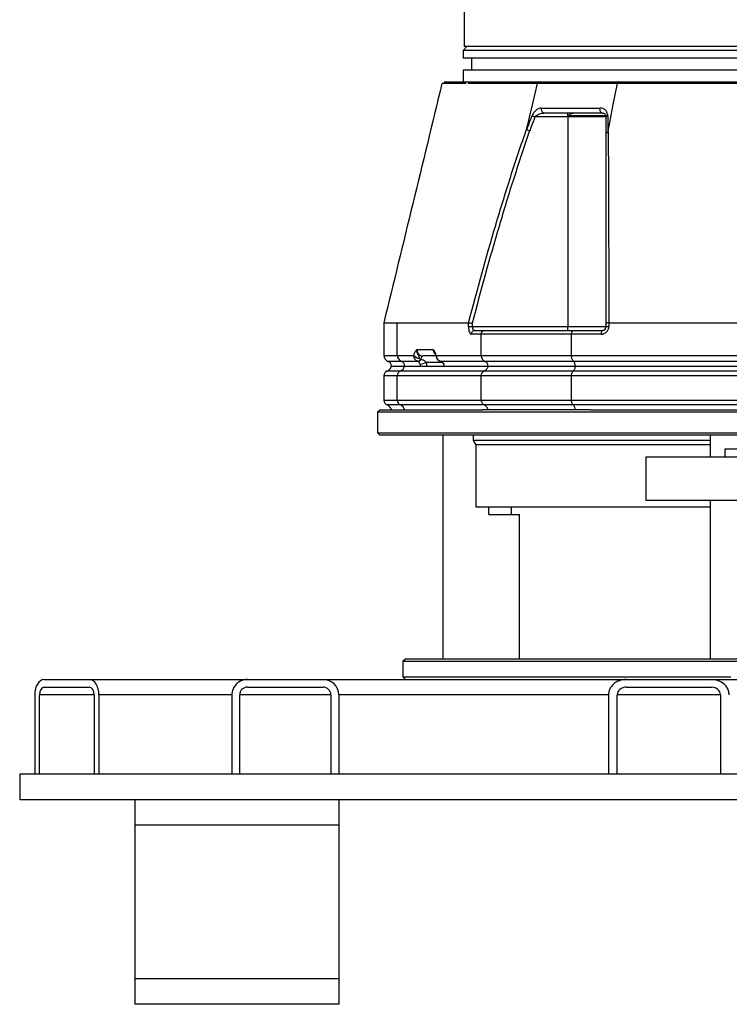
# Model space of a CAD drawing. Header units: millimetres. Extents: x 1168 to 1858, y 830 to 2111.
# Tile 1 of 5: x 1168 to 1446, y 830 to 1214. Entities that reach past the tile are written whole.
import ezdxf

# ---------------------------------------------------------------- set-up
doc = ezdxf.new("R2010")
doc.units = ezdxf.units.MM

msp = doc.modelspace()

# ---------------------------------------------------------------- linework, layer by layer
at = {"color": 7, "linetype": 'Continuous', "lineweight": 25}
for p, q in [((1342.46, 1220.99), (1342.46, 1204.01)), ((1343.46, 1204.01), (1341.96, 1202.51)), ((1341.96, 1202.51), (1341.96, 1199.51)), ((1513.46, 1202.51), (1341.96, 1202.51)), ((1500.66, 1204.01), (1342.46, 1204.01)), ((1513.46, 1199.51), (1341.96, 1199.51)), ((1345.26, 1199.51), (1345.26, 1194.71)), ((1341.96, 1194.71), (1341.96, 1190.01)), ((1513.46, 1194.71), (1341.96, 1194.71)), ((1334.56, 1190.01), (1334.56, 1189.51)), ((1692.36, 1190.01), (1334.56, 1190.01)), ((1383, 1176.51), (1370.1, 1176.51)), ((1383, 1176.51), (1383, 1178.01)), ((1383, 1176.51), (1383, 1094.51)), ((1398, 1176.51), (1383, 1176.51)), ((1383.37, 1177.01), (1397.91, 1177.01)), ((1310.96, 1096.01), (1310.96, 1083.25)), ((1316.24, 1083.25), (1316.24, 1096.01)), ((1316.24, 1096.01), (1344.11, 1096.01)), ((1344.12, 1094.51), (1344.12, 1096.01)), ((1344.12, 1094.51), (1345.54, 1094.51)), ((1345.54, 1095.83), (1345.54, 1094.51)), ((1345.54, 1094.51), (1383, 1094.51)), ((1383, 1094.51), (1398, 1094.51)), ((1383, 1093.01), (1383, 1094.51)), ((1398, 1094.51), (1398, 1095.83)), ((1398, 1094.51), (1399.02, 1094.51)), ((1399.02, 1096.01), (1399.02, 1094.51)), ((1399.03, 1096.01), (1481.41, 1096.01)), ((1349.06, 1091.51), (1345.13, 1091.51)), ((1346.55, 1093.01), (1350.4, 1093.01)), ((1384.41, 1091.51), (1349.06, 1091.51)), ((1349.06, 1083.25), (1349.06, 1091.51)), ((1350.4, 1093.01), (1385.14, 1093.01)), ((1384.41, 1083.25), (1384.41, 1091.51)), ((1396.02, 1091.51), (1384.41, 1091.51)), ((1385.14, 1093.01), (1396.5, 1093.01)), ((1316.24, 1083.25), (1322.74, 1083.25)), ((1323.9, 1085.51), (1330.31, 1085.51)), ((1331.35, 1083.01), (1326.26, 1083.01)), ((1331.46, 1083.25), (1349.06, 1083.25)), ((1349.06, 1083.25), (1384.41, 1083.25)), ((1384.41, 1083.25), (1481.41, 1083.25)), ((1313.91, 1079.01), (1319.03, 1079.01)), ((1324.23, 1080.9), (1317.82, 1080.9)), ((1319.03, 1079.01), (1351.69, 1079.01)), ((1333.13, 1080.9), (1333.1, 1080.9)), ((1350.55, 1080.9), (1333.13, 1080.9)), ((1385.22, 1080.9), (1350.55, 1080.9)), ((1351.69, 1079.01), (1385.84, 1079.01)), ((1481.94, 1080.9), (1385.22, 1080.9)), ((1385.84, 1079.01), (1482.35, 1079.01)), ((1310.96, 1075.27), (1310.96, 1065.75)), ((1349.06, 1075.27), (1316.24, 1075.27)), ((1316.24, 1065.75), (1316.24, 1075.27)), ((1317.5, 1077.15), (1350.25, 1077.15)), ((1384.41, 1075.27), (1349.06, 1075.27)), ((1349.06, 1065.75), (1349.06, 1075.27)), ((1350.25, 1077.15), (1385.06, 1077.15)), ((1481.41, 1075.27), (1384.41, 1075.27)), ((1384.41, 1065.75), (1384.41, 1075.27)), ((1385.06, 1077.15), (1481.83, 1077.15)), ((1316.24, 1065.75), (1349.06, 1065.75)), ((1350.25, 1063.87), (1317.5, 1063.87)), ((1349.06, 1065.75), (1384.41, 1065.75)), ((1385.06, 1063.87), (1350.25, 1063.87)), ((1384.41, 1065.75), (1481.41, 1065.75)), ((1481.83, 1063.87), (1385.06, 1063.87)), ((1309.46, 1062.01), (1308.46, 1061.01)), ((1308.46, 1061.01), (1308.46, 1053.01)), ((1718.46, 1061.01), (1308.46, 1061.01)), ((1309.46, 1062.01), (1349.64, 1062.01)), ((1351.69, 1062.01), (1349.64, 1062.01)), ((1385.84, 1062.01), (1351.69, 1062.01)), ((1391.89, 1062.01), (1385.84, 1062.01)), ((1391.89, 1062.01), (1635.03, 1062.01)), ((1308.46, 1053.01), (1309.46, 1052.01)), ((1308.46, 1053.01), (1718.46, 1053.01)), ((1717.46, 1052.01), (1309.46, 1052.01)), ((1334.01, 1052.01), (1334.01, 964.51)), ((1345.96, 1052.01), (1345.96, 1050.01)), ((1438.61, 1052.01), (1438.61, 1043.51)), ((1345.96, 1050.01), (1346.96, 1048.28)), ((1438.61, 1050.01), (1345.96, 1050.01)), ((1346.96, 1048.28), (1346.96, 1024.01)), ((1438.61, 1048.28), (1346.96, 1048.28)), ((1413.46, 1043.51), (1413.46, 1026.51)), ((1613.46, 1043.51), (1413.46, 1043.51)), ((1444.46, 1046.51), (1444.46, 1043.51)), ((1582.46, 1046.51), (1444.46, 1046.51)), ((1613.46, 1026.51), (1413.46, 1026.51)), ((1438.61, 1026.51), (1438.61, 964.51)), ((1346.96, 1024.01), (1438.61, 1024.01)), ((1352.06, 1021.01), (1352.06, 1024.01)), ((1352.06, 1021.01), (1364.01, 1021.01)), ((1360.79, 1024.01), (1360.79, 1021.01)), ((1364.01, 964.51), (1364.01, 1021.01)), ((1319.46, 964.51), (1318.46, 963.51)), ((1318.46, 963.51), (1318.46, 957.51)), ((1469.01, 963.51), (1318.46, 963.51)), ((1469.01, 964.51), (1319.46, 964.51)), ((1178.02, 956.51), (1195.78, 956.51)), ((1195.78, 956.51), (1257.61, 956.51)), ((1257.61, 956.51), (1287.19, 956.51)), ((1287.19, 956.51), (1405.77, 956.51)), ((1318.46, 957.51), (1319.46, 956.51)), ((1318.46, 957.51), (1446.77, 957.51)), ((1405.77, 956.51), (1439.23, 956.51)), ((1439.23, 956.51), (1469.01, 956.51)), ((1178.02, 953.51), (1195.78, 953.51)), ((1257.61, 953.51), (1287.19, 953.51)), ((1405.77, 953.51), (1439.23, 953.51)), ((1174.34, 950.51), (1174.34, 919.51)), ((1176.18, 919.51), (1176.18, 950.51)), ((1197.61, 950.51), (1197.61, 919.51)), ((1199.45, 950.51), (1199.45, 919.51)), ((1251.5, 950.51), (1251.5, 919.51)), ((1254.56, 919.51), (1254.56, 950.51)), ((1290.25, 950.51), (1290.25, 919.51)), ((1293.31, 950.51), (1293.31, 919.51)), ((1398.84, 950.51), (1398.84, 919.51)), ((1402.3, 919.51), (1402.3, 950.51)), ((1442.69, 950.51), (1442.69, 919.51)), ((1168.46, 919.51), (1168.46, 909.51)), ((1174.34, 919.51), (1168.46, 919.51)), ((1251.5, 919.51), (1174.34, 919.51)), ((1398.84, 919.51), (1251.5, 919.51)), ((1469.01, 919.51), (1398.84, 919.51)), ((1456.46, 909.51), (1168.46, 909.51)), ((1213.46, 909.51), (1213.46, 899.51)), ((1293.46, 899.51), (1293.46, 909.51)), ((1293.46, 899.51), (1213.46, 899.51)), ((1213.46, 899.51), (1213.46, 839.51)), ((1293.46, 839.51), (1293.46, 899.51)), ((1213.46, 839.51), (1213.46, 829.51)), ((1293.46, 839.51), (1213.46, 839.51)), ((1293.46, 829.51), (1293.46, 839.51)), ((1293.46, 829.51), (1213.46, 829.51))]:
    msp.add_line(p, q, dxfattribs=at)
at = {"color": 1, "linetype": 'Continuous', "lineweight": 25}
for p, q in [((1310.96, 1083.25), (1316.24, 1083.25)), ((1317.82, 1080.9), (1312.63, 1080.9)), ((1333.79, 1080.51), (1327.56, 1080.51)), ((1333.23, 1080.86), (1333.2, 1080.86)), ((1316.24, 1075.27), (1310.96, 1075.27)), ((1312.29, 1077.15), (1317.5, 1077.15)), ((1310.96, 1065.75), (1316.24, 1065.75)), ((1317.5, 1063.87), (1312.29, 1063.87)), ((1197.61, 950.51), (1176.18, 950.51)), ((1251.5, 950.51), (1199.45, 950.51)), ((1290.25, 950.51), (1254.56, 950.51)), ((1398.84, 950.51), (1293.31, 950.51)), ((1442.69, 950.51), (1402.3, 950.51))]:
    msp.add_line(p, q, dxfattribs=at)
at = {"color": 7, "linetype": 'Continuous', "lineweight": 25, "flags": 128}
for points in [[(1366.92, 1171.91), (1369.24, 1181.77), (1371.07, 1189.51)], [(1398.76, 1170.84), (1400.76, 1181.29), (1402.34, 1189.51)], [(1396.5, 1178.01), (1396.28, 1178.05), (1396.07, 1178.17), (1395.88, 1178.36), (1395.73, 1178.62), (1395.62, 1178.92), (1395.55, 1179.25), (1395.54, 1179.6), (1395.58, 1179.95)], [(1368.98, 1176.95), (1369.08, 1176.9), (1369.2, 1176.86), (1369.33, 1176.81), (1369.47, 1176.75), (1369.62, 1176.7), (1369.78, 1176.64), (1369.94, 1176.57), (1370.1, 1176.51)], [(1398, 1176.51), (1398.01, 1176.57), (1398.04, 1176.64), (1398.09, 1176.7), (1398.16, 1176.75), (1398.25, 1176.81), (1398.35, 1176.86), (1398.47, 1176.9), (1398.61, 1176.95)], [(1396.5, 1093.01), (1396.41, 1092.98), (1396.32, 1092.9), (1396.23, 1092.76), (1396.16, 1092.57), (1396.1, 1092.34), (1396.06, 1092.09), (1396.03, 1091.8), (1396.02, 1091.51)], [(1325.55, 1081.74), (1325.61, 1082.02), (1325.68, 1082.27), (1325.76, 1082.49), (1325.85, 1082.67), (1325.95, 1082.82), (1326.05, 1082.93), (1326.16, 1082.99), (1326.26, 1083.01)]]:
    msp.add_lwpolyline(points, dxfattribs=at)
at = {"color": 1, "linetype": 'Continuous', "lineweight": 25, "flags": 128}
msp.add_lwpolyline([(1334.45, 1079.76), (1334.36, 1079.78), (1334.34, 1079.8)], dxfattribs=at)
at = {"color": 7, "linetype": 'Continuous', "lineweight": 25}
for centre, radius, start, end in [((1374, 1179.45), 1.47, 160.3224, 259.0076), ((1396.02, 1094.51), 3, 270, 0), ((1396.5, 1094.51), 1.5, 270, 0), ((1346.59, 1091.55), 1.46, 91.5954, 181.5092), ((1313.46, 1083.25), 2.5, 180, 250.5288), ((1318.73, 1083.22), 2.49, 179.1598, 248.4686), ((1324.93, 1084.72), 2.63, 213.769, 269.7912), ((1311.46, 1079.51), 2.5, 289.4712, 348.463), ((1311.96, 1079.01), 2, 0, 70.5288), ((1316.61, 1079.45), 2.46, 291.2429, 349.7541), ((1317.08, 1079.04), 2, 359.1589, 68.469), ((1324, 1082.37), 1.49, 278.6175, 336.5268), ((1324.14, 1082.44), 1.57, 275.2627, 333.8713), ((1323.64, 1088.86), 9.22, 279.4439, 295.1646), ((1312.96, 1075.27), 2, 109.4712, 180), ((1318.23, 1075.3), 2, 111.5321, 180.8401), ((1312.96, 1065.75), 2, 180, 250.5288), ((1311.46, 1061.51), 2.5, 11.537, 70.5288), ((1318.23, 1065.73), 2, 179.1599, 248.4679), ((1316.61, 1061.57), 2.46, 10.2459, 68.7571)]:
    msp.add_arc(centre, radius, start, end, dxfattribs=at)
at = {"color": 1, "linetype": 'Continuous', "lineweight": 25}
msp.add_arc((1332.09, 1082.95), 0.696, 154.1381, 192.3383, dxfattribs=at)
at = {"color": 7, "linetype": 'Continuous', "lineweight": 25}
for centre, major_axis, ratio, start_param, end_param in [((1345.13, 1094.51), (0, 3), 0.338393, 1.570796, 3.141593), ((1346.55, 1094.51), (0, 1.5), 0.676786, 1.570796, 3.141593), ((1326.26, 1085.51), (0, 2.5), 0.943828, 1.570796, 3.141593), ((1323.4, 1079.01), (0, 2), 0.943828, 4.712389, 5.096786), ((1324.05, 1079.01), (0, 4), 0.945532, 4.712389, 5.096786), ((1332.7, 1079.01), (0, 2), 0.943828, 4.712389, 5.096786), ((1178.02, 950.51), (0, 6), 0.612371, 0, 1.570796), ((1195.78, 950.51), (0, 6), 0.612371, 4.712389, 6.283185), ((1257.61, 950.51), (6.12, 0), 0.980583, 1.570796, 3.141593), ((1287.19, 950.51), (6.12, 0), 0.980583, 0, 1.570796), ((1405.77, 950.51), (6.92, 0), 0.866568, 1.570796, 3.141593), ((1439.23, 950.51), (6.92, 0), 0.866568, 0, 1.570796), ((1178.02, 950.51), (0, 3), 0.612371, 0, 1.570796), ((1195.78, 950.51), (0, 3), 0.612371, 4.712389, 6.283185), ((1257.61, 950.51), (3.06, 0), 0.980583, 1.570796, 3.141593), ((1287.19, 950.51), (3.06, 0), 0.980583, 0, 1.570796), ((1405.77, 950.51), (3.46, 0), 0.866568, 1.570796, 3.141593), ((1439.23, 950.51), (3.46, 0), 0.866568, 0, 1.570796)]:
    msp.add_ellipse(centre, major_axis=major_axis, ratio=ratio, start_param=start_param, end_param=end_param, dxfattribs=at)
at = {"color": 1, "linetype": 'Continuous', "lineweight": 25}
msp.add_ellipse((1332.67, 1085.51), major_axis=(0, 2.5), ratio=0.943828, start_param=1.570796, end_param=2.350284, dxfattribs=at)
at = {"color": 7, "linetype": 'Continuous', "lineweight": 25}
for points, knots in [([(1333.7, 1189.51), (1329.89, 1173.83), (1322.31, 1142.67), (1314.73, 1111.51), (1310.96, 1096.02)], [0, 0, 0, 0, 0.503058, 1, 1, 1, 1]), ([(1343.22, 1189.51), (1342.21, 1189.51), (1339.85, 1189.51), (1336.92, 1189.51), (1334.67, 1189.51), (1333.65, 1189.51), (1333.81, 1189.51), (1333.85, 1189.51)], [0, 0, 0, 0, 0.1820802, 0.4250626, 0.6679328, 0.9173895, 1, 1, 1, 1]), ([(1371.07, 1189.51), (1366.81, 1189.51), (1358.91, 1189.51), (1350.09, 1189.51), (1345.58, 1189.51), (1343.91, 1189.51)], [0.19602642, 0.19602642, 0.19602642, 0.19602642, 0.21605048, 0.23607454, 0.24994667, 0.24994667, 0.24994667, 0.24994667]), ([(1456.21, 1189.51), (1451.4, 1189.51), (1439.57, 1189.51), (1421.35, 1189.51), (1408.51, 1189.51), (1402.34, 1189.51)], [0.2891047, 0.2891047, 0.2891047, 0.2891047, 0.30253423, 0.32255829, 0.34258235, 0.34258235, 0.34258235, 0.34258235]), ([(1372.61, 1179.95), (1372.29, 1179.95), (1371.96, 1179.87), (1371.45, 1179.67), (1371.28, 1179.59), (1370.95, 1179.4), (1370.79, 1179.29), (1370.46, 1179.03), (1370.3, 1178.89), (1369.99, 1178.57), (1369.84, 1178.4), (1369.55, 1178.03), (1369.42, 1177.83), (1369.18, 1177.4), (1369.07, 1177.18), (1368.98, 1176.95)], [0, 0, 0, 0, 0.25, 0.25, 0.375, 0.375, 0.5, 0.5, 0.625, 0.625, 0.75, 0.75, 0.875, 0.875, 1, 1, 1, 1]), ([(1372.61, 1179.95), (1376.09, 1179.95), (1379.76, 1179.95), (1387.42, 1179.95), (1391.42, 1179.95), (1395.58, 1179.95)], [0, 0, 0, 0, 0.5, 0.5, 1, 1, 1, 1]), ([(1398.61, 1176.95), (1398.61, 1177.01), (1398.6, 1177.4), (1398.41, 1178.16), (1397.78, 1179.11), (1396.79, 1179.81), (1395.96, 1179.9), (1395.58, 1179.95)], [0, 0, 0, 0, 0.032792, 0.210914, 0.446336, 0.744293, 1, 1, 1, 1]), ([(1366.88, 1171.52), (1367.09, 1172.05), (1367.79, 1173.86), (1368.48, 1175.67), (1368.98, 1176.95)], [0, 0, 0, 0, 0.2970977, 1, 1, 1, 1]), ([(1370.1, 1176.51), (1369.61, 1175.24), (1369.12, 1173.97), (1368.63, 1172.7), (1368.43, 1172.16), (1368.22, 1171.63), (1368.02, 1171.1)], [0.00000001, 0.00000001, 0.00000001, 0.00000001, 0.004087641, 0.004087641, 0.004087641, 0.005797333, 0.005797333, 0.005797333, 0.005797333]), ([(1370.1, 1176.51), (1370.21, 1176.66), (1370.34, 1176.78), (1370.61, 1177.01), (1370.76, 1177.11), (1371.2, 1177.39), (1371.51, 1177.53), (1372.14, 1177.77), (1372.46, 1177.86), (1373.09, 1177.98), (1373.4, 1178.01), (1373.72, 1178.01)], [0, 0, 0, 0, 0.125, 0.125, 0.25, 0.25, 0.5, 0.5, 0.75, 0.75, 1, 1, 1, 1]), ([(1396.5, 1178.01), (1392.37, 1178.01), (1388.41, 1178.01), (1380.8, 1178.01), (1377.17, 1178.01), (1373.72, 1178.01)], [0, 0, 0, 0, 0.5, 0.5, 1, 1, 1, 1]), ([(1383.37, 1177.01), (1383.48, 1177.19), (1383.6, 1177.34), (1383.87, 1177.6), (1384.02, 1177.7), (1384.31, 1177.86), (1384.46, 1177.92), (1384.75, 1177.99), (1384.9, 1178.01), (1385.05, 1178.01)], [0, 0, 0, 0, 0.25, 0.25, 0.5, 0.5, 0.75, 0.75, 1, 1, 1, 1]), ([(1396.5, 1178.01), (1396.69, 1178.01), (1396.86, 1177.98), (1397.19, 1177.86), (1397.34, 1177.77), (1397.61, 1177.53), (1397.73, 1177.39), (1397.88, 1177.11), (1397.92, 1177.01), (1397.98, 1176.78), (1398, 1176.66), (1398, 1176.51)], [0, 0, 0, 0, 0.25, 0.25, 0.5, 0.5, 0.75, 0.75, 0.875, 0.875, 1, 1, 1, 1]), ([(1398, 1170.02), (1398, 1170.74), (1398, 1171.46), (1398, 1172.17), (1398, 1173.62), (1398, 1175.07), (1398, 1176.51)], [0, 0, 0, 0, 0.002305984, 0.002305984, 0.002305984, 0.006953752, 0.006953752, 0.006953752, 0.006953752]), ([(1398.61, 1176.95), (1398.61, 1175.5), (1398.61, 1174.05), (1398.61, 1172.61), (1398.61, 1171.88), (1398.61, 1171.16), (1398.62, 1170.44)], [0.000000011, 0.000000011, 0.000000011, 0.000000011, 0.004649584, 0.004649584, 0.004649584, 0.006975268, 0.006975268, 0.006975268, 0.006975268]), ([(1344.11, 1096.01), (1347.47, 1108.79), (1350.99, 1121.53), (1356.64, 1140.53), (1358.58, 1146.84), (1362.62, 1159.42), (1364.73, 1165.68), (1366.92, 1171.91)], [0, 0, 0, 0, 0.5, 0.5, 0.75, 0.75, 1, 1, 1, 1]), ([(1368.02, 1171.1), (1365.86, 1164.92), (1363.79, 1158.7), (1359.81, 1146.23), (1357.9, 1139.97), (1352.33, 1121.13), (1348.86, 1108.5), (1345.54, 1095.83)], [0, 0, 0, 0, 0.25, 0.25, 0.5, 0.5, 1, 1, 1, 1]), ([(1366.92, 1171.91), (1366.91, 1171.87), (1366.9, 1171.82), (1366.9, 1171.78), (1366.89, 1171.75), (1366.88, 1171.72), (1366.88, 1171.69), (1366.88, 1171.67), (1366.87, 1171.65), (1366.87, 1171.63), (1366.87, 1171.61), (1366.87, 1171.6), (1366.87, 1171.58), (1366.87, 1171.57), (1366.87, 1171.56), (1366.87, 1171.54), (1366.87, 1171.54), (1366.87, 1171.53), (1366.87, 1171.53), (1366.87, 1171.53), (1366.88, 1171.52), (1366.88, 1171.52), (1366.88, 1171.52), (1366.88, 1171.52), (1366.88, 1171.52)], [0, 0, 0, 0, 0.0001395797, 0.0001395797, 0.0001395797, 0.0002342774, 0.0002342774, 0.0002342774, 0.0002989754, 0.0002989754, 0.0002989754, 0.0003436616, 0.0003436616, 0.0003436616, 0.0003906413, 0.0003906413, 0.0003906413, 0.0004093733, 0.0004093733, 0.0004093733, 0.0004250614, 0.0004250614, 0.0004250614, 0.0004343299, 0.0004343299, 0.0004343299, 0.0004343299]), ([(1366.88, 1171.52), (1366.95, 1171.49), (1367.02, 1171.47), (1367.19, 1171.4), (1367.28, 1171.37), (1367.58, 1171.26), (1367.8, 1171.18), (1368.02, 1171.1)], [0, 0, 0, 0, 0.25, 0.25, 0.5, 0.5, 1, 1, 1, 1]), ([(1398.62, 1170.44), (1398.52, 1170.41), (1398.43, 1170.39), (1398.28, 1170.32), (1398.22, 1170.29), (1398.06, 1170.18), (1398, 1170.1), (1398, 1170.02)], [0, 0, 0, 0, 0.25, 0.25, 0.5, 0.5, 1, 1, 1, 1]), ([(1398.62, 1170.44), (1398.63, 1170.44), (1398.64, 1170.46), (1398.66, 1170.49), (1398.67, 1170.5), (1398.69, 1170.56), (1398.7, 1170.59), (1398.73, 1170.7), (1398.75, 1170.77), (1398.76, 1170.84)], [0, 0, 0, 0, 0.125, 0.125, 0.25, 0.25, 0.5, 0.5, 1, 1, 1, 1]), ([(1398.76, 1170.84), (1398.77, 1167.77), (1398.79, 1164.69), (1398.82, 1158.51), (1398.83, 1155.42), (1398.87, 1146.12), (1398.89, 1139.9), (1398.96, 1121.17), (1399, 1108.61), (1399.03, 1096.01)], [0, 0, 0, 0, 0.125, 0.125, 0.25, 0.25, 0.5, 0.5, 1, 1, 1, 1]), ([(1398, 1095.83), (1398, 1108.32), (1398, 1120.76), (1398, 1139.33), (1398, 1145.5), (1398, 1157.8), (1398, 1163.93), (1398, 1170.02)], [0, 0, 0, 0, 0.5, 0.5, 0.75, 0.75, 1, 1, 1, 1]), ([(1311, 1096.01), (1310.99, 1096.01), (1310.88, 1096.01), (1311.29, 1096.01), (1312.25, 1096.01), (1313.86, 1096.01), (1315.44, 1096.01), (1316.24, 1096.01)], [0, 0, 0, 0, 0.033937, 0.272436, 0.510935, 0.755468, 1, 1, 1, 1]), ([(1344.12, 1096.01), (1344.17, 1096), (1344.24, 1096), (1344.43, 1095.97), (1344.54, 1095.96), (1344.79, 1095.92), (1344.93, 1095.91), (1345.23, 1095.87), (1345.38, 1095.85), (1345.54, 1095.83)], [0, 0, 0, 0, 0.25, 0.25, 0.5, 0.5, 0.75, 0.75, 1, 1, 1, 1]), ([(1399.02, 1096.01), (1398.87, 1096), (1398.73, 1096), (1398.48, 1095.97), (1398.37, 1095.96), (1398.19, 1095.92), (1398.12, 1095.91), (1398.02, 1095.87), (1398, 1095.85), (1398, 1095.83)], [0, 0, 0, 0, 0.25, 0.25, 0.5, 0.5, 0.75, 0.75, 1, 1, 1, 1]), ([(1349.06, 1091.51), (1349.06, 1091.61), (1349.07, 1091.71), (1349.1, 1091.9), (1349.13, 1092), (1349.2, 1092.18), (1349.24, 1092.27), (1349.34, 1092.43), (1349.39, 1092.51), (1349.58, 1092.71), (1349.73, 1092.82), (1350.05, 1092.97), (1350.22, 1093.01), (1350.4, 1093.01)], [0, 0, 0, 0, 0.125, 0.125, 0.25, 0.25, 0.375, 0.375, 0.5, 0.5, 0.75, 0.75, 1, 1, 1, 1]), ([(1384.41, 1091.51), (1384.41, 1091.61), (1384.42, 1091.71), (1384.44, 1091.9), (1384.45, 1092), (1384.49, 1092.18), (1384.51, 1092.27), (1384.56, 1092.43), (1384.59, 1092.51), (1384.7, 1092.71), (1384.78, 1092.82), (1384.95, 1092.97), (1385.05, 1093.01), (1385.14, 1093.01)], [0, 0, 0, 0, 0.125, 0.125, 0.25, 0.25, 0.375, 0.375, 0.5, 0.5, 0.75, 0.75, 1, 1, 1, 1]), ([(1324.23, 1080.9), (1324, 1080.98), (1323.79, 1081.11), (1323.41, 1081.42), (1323.24, 1081.61), (1322.98, 1082.02), (1322.88, 1082.26), (1322.75, 1082.74), (1322.73, 1083), (1322.74, 1083.25)], [0, 0, 0, 0, 0.25, 0.25, 0.5, 0.5, 0.75, 0.75, 1, 1, 1, 1]), ([(1322.74, 1083.25), (1322.81, 1083.55), (1322.89, 1083.81), (1323.06, 1084.29), (1323.16, 1084.5), (1323.36, 1084.86), (1323.46, 1085.01), (1323.63, 1085.21), (1323.68, 1085.28), (1323.79, 1085.4), (1323.85, 1085.45), (1323.9, 1085.51)], [0, 0, 0, 0, 0.25, 0.25, 0.5, 0.5, 0.75, 0.75, 0.875, 0.875, 1, 1, 1, 1]), ([(1324.92, 1082.08), (1324.91, 1082.23), (1324.88, 1082.37), (1324.82, 1082.63), (1324.78, 1082.75), (1324.67, 1082.98), (1324.6, 1083.1), (1324.46, 1083.34), (1324.39, 1083.46), (1324.25, 1083.72), (1324.18, 1083.86), (1324.06, 1084.16), (1324.01, 1084.31), (1323.93, 1084.64), (1323.91, 1084.81), (1323.88, 1085.16), (1323.88, 1085.34), (1323.9, 1085.51)], [0, 0, 0, 0, 0.125, 0.125, 0.25, 0.25, 0.375, 0.375, 0.5, 0.5, 0.625, 0.625, 0.75, 0.75, 0.875, 0.875, 1, 1, 1, 1]), ([(1324.92, 1082.08), (1324.92, 1082.04), (1324.95, 1082), (1325.01, 1081.93), (1325.05, 1081.9), (1325.18, 1081.83), (1325.27, 1081.8), (1325.37, 1081.78)], [0, 0, 0, 0, 0.25, 0.25, 0.5, 0.5, 1, 1, 1, 1]), ([(1331.46, 1083.25), (1331.4, 1083.55), (1331.32, 1083.81), (1331.15, 1084.28), (1331.05, 1084.5), (1330.85, 1084.86), (1330.75, 1085.01), (1330.59, 1085.22), (1330.53, 1085.28), (1330.42, 1085.4), (1330.37, 1085.46), (1330.31, 1085.51)], [0, 0, 0, 0, 0.25, 0.25, 0.5, 0.5, 0.75, 0.75, 0.875, 0.875, 1, 1, 1, 1]), ([(1330.99, 1083.88), (1331.02, 1083.83), (1331.09, 1083.74), (1331.24, 1083.43), (1331.35, 1083.01), (1331.41, 1082.8)], [0, 0, 0, 0, 0.294789, 0.653745, 1, 1, 1, 1]), ([(1331.41, 1082.8), (1331.41, 1082.8), (1331.43, 1082.5), (1331.73, 1081.96), (1332.29, 1081.31), (1332.8, 1080.98), (1333.1, 1080.9), (1333.12, 1080.9)], [0, 0, 0, 0, 0.001136, 0.343595, 0.660442, 0.972894, 1, 1, 1, 1]), ([(1331.46, 1083.25), (1331.48, 1083), (1331.52, 1082.74), (1331.69, 1082.25), (1331.81, 1082.02), (1332.1, 1081.6), (1332.28, 1081.42), (1332.68, 1081.11), (1332.9, 1080.98), (1333.13, 1080.9)], [0, 0, 0, 0, 0.25, 0.25, 0.5, 0.5, 0.75, 0.75, 1, 1, 1, 1]), ([(1349.06, 1083.25), (1349.06, 1082.99), (1349.09, 1082.74), (1349.23, 1082.25), (1349.34, 1082.02), (1349.74, 1081.39), (1350.11, 1081.07), (1350.55, 1080.9)], [0, 0, 0, 0, 0.25, 0.25, 0.5, 0.5, 1, 1, 1, 1]), ([(1385.22, 1080.9), (1385.1, 1080.98), (1384.99, 1081.1), (1384.8, 1081.41), (1384.71, 1081.6), (1384.6, 1081.91), (1384.57, 1082.02), (1384.51, 1082.25), (1384.49, 1082.37), (1384.43, 1082.73), (1384.41, 1082.99), (1384.41, 1083.25)], [0, 0, 0, 0, 0.25, 0.25, 0.5, 0.5, 0.625, 0.625, 0.75, 0.75, 1, 1, 1, 1]), ([(1325.15, 1079.76), (1325.1, 1079.9), (1325.04, 1080.02), (1324.92, 1080.25), (1324.85, 1080.36), (1324.64, 1080.63), (1324.49, 1080.77), (1324.29, 1080.87)], [0, 0, 0, 0, 0.25, 0.25, 0.5, 0.5, 1, 1, 1, 1]), ([(1325.55, 1081.74), (1325.94, 1081.65), (1326.31, 1081.51), (1326.82, 1081.22), (1326.99, 1081.11), (1327.29, 1080.84), (1327.44, 1080.69), (1327.56, 1080.51)], [0, 0, 0, 0, 0.5, 0.5, 0.75, 0.75, 1, 1, 1, 1]), ([(1333.05, 1080.91), (1333.09, 1080.9), (1333.14, 1080.88), (1333.19, 1080.86), (1333.2, 1080.86)], [0, 0, 0, 0, 0.797598, 1, 1, 1, 1]), ([(1333.2, 1080.85), (1333.23, 1080.84), (1333.44, 1080.77), (1333.82, 1080.52), (1334.19, 1080.14), (1334.29, 1079.87), (1334.33, 1079.79)], [0, 0, 0, 0, 0.045227, 0.44143, 0.829881, 1, 1, 1, 1]), ([(1333.23, 1080.86), (1333.36, 1080.81), (1333.49, 1080.75), (1333.73, 1080.61), (1333.85, 1080.53), (1334.06, 1080.35), (1334.16, 1080.25), (1334.33, 1080.02), (1334.4, 1079.89), (1334.45, 1079.76)], [0, 0, 0, 0, 0.25, 0.25, 0.5, 0.5, 0.75, 0.75, 1, 1, 1, 1]), ([(1334.34, 1079.8), (1334.36, 1079.73), (1334.45, 1079.49), (1334.47, 1079.22), (1334.48, 1079.01)], [0, 0, 0, 0, 0.250674, 1, 1, 1, 1]), ([(1351.69, 1079.01), (1351.65, 1078.8), (1351.59, 1078.59), (1351.42, 1078.21), (1351.31, 1078.03), (1351.06, 1077.7), (1350.92, 1077.56), (1350.6, 1077.32), (1350.43, 1077.23), (1350.25, 1077.15)], [0, 0, 0, 0, 0.25, 0.25, 0.5, 0.5, 0.75, 0.75, 1, 1, 1, 1]), ([(1351.74, 1079.01), (1351.74, 1079.22), (1351.71, 1079.42), (1351.59, 1079.82), (1351.51, 1080), (1351.3, 1080.34), (1351.17, 1080.49), (1350.88, 1080.73), (1350.72, 1080.83), (1350.55, 1080.9)], [0, 0, 0, 0, 0.25, 0.25, 0.5, 0.5, 0.75, 0.75, 1, 1, 1, 1]), ([(1385.84, 1079.01), (1385.82, 1078.8), (1385.78, 1078.59), (1385.69, 1078.21), (1385.63, 1078.03), (1385.5, 1077.7), (1385.42, 1077.56), (1385.25, 1077.32), (1385.16, 1077.23), (1385.06, 1077.15)], [0, 0, 0, 0, 0.25, 0.25, 0.5, 0.5, 0.75, 0.75, 1, 1, 1, 1]), ([(1385.86, 1079.01), (1385.86, 1079.22), (1385.85, 1079.42), (1385.79, 1079.82), (1385.74, 1080), (1385.63, 1080.34), (1385.56, 1080.49), (1385.4, 1080.73), (1385.31, 1080.83), (1385.22, 1080.9)], [0, 0, 0, 0, 0.25, 0.25, 0.5, 0.5, 0.75, 0.75, 1, 1, 1, 1]), ([(1349.06, 1075.27), (1349.06, 1075.48), (1349.09, 1075.68), (1349.2, 1076.07), (1349.28, 1076.26), (1349.6, 1076.76), (1349.9, 1077.02), (1350.25, 1077.15)], [0, 0, 0, 0, 0.25, 0.25, 0.5, 0.5, 1, 1, 1, 1]), ([(1384.41, 1075.27), (1384.41, 1075.48), (1384.43, 1075.68), (1384.49, 1076.07), (1384.54, 1076.26), (1384.71, 1076.76), (1384.87, 1077.02), (1385.06, 1077.15)], [0, 0, 0, 0, 0.25, 0.25, 0.5, 0.5, 1, 1, 1, 1]), ([(1349.06, 1065.75), (1349.06, 1065.55), (1349.09, 1065.34), (1349.2, 1064.95), (1349.28, 1064.76), (1349.6, 1064.26), (1349.9, 1064.01), (1350.25, 1063.87)], [0, 0, 0, 0, 0.25, 0.25, 0.5, 0.5, 1, 1, 1, 1]), ([(1351.69, 1062.01), (1351.65, 1062.22), (1351.59, 1062.43), (1351.42, 1062.81), (1351.31, 1063), (1351.06, 1063.32), (1350.92, 1063.46), (1350.6, 1063.7), (1350.43, 1063.8), (1350.25, 1063.87)], [0, 0, 0, 0, 0.25, 0.25, 0.5, 0.5, 0.75, 0.75, 1, 1, 1, 1]), ([(1385.06, 1063.87), (1384.96, 1063.94), (1384.88, 1064.03), (1384.72, 1064.28), (1384.65, 1064.43), (1384.48, 1064.93), (1384.41, 1065.34), (1384.41, 1065.75)], [0, 0, 0, 0, 0.25, 0.25, 0.5, 0.5, 1, 1, 1, 1]), ([(1385.84, 1062.01), (1385.82, 1062.22), (1385.78, 1062.43), (1385.69, 1062.81), (1385.63, 1063), (1385.5, 1063.32), (1385.42, 1063.46), (1385.25, 1063.7), (1385.16, 1063.8), (1385.06, 1063.87)], [0, 0, 0, 0, 0.25, 0.25, 0.5, 0.5, 0.75, 0.75, 1, 1, 1, 1])]:
    msp.add_open_spline(points, degree=3, knots=knots, dxfattribs=at)
for points in [[(1402.34, 1189.51), (1399.43, 1189.51), (1393.74, 1189.51), (1385.67, 1189.51), (1378.07, 1189.51), (1373.34, 1189.51), (1371.07, 1189.51)], [(1344.12, 1096.01), (1344.12, 1096.01), (1344.11, 1096.01), (1344.11, 1096.01)], [(1399.03, 1096.01), (1399.03, 1096.01), (1399.02, 1096.01), (1399.02, 1096.01)], [(1324.29, 1080.87), (1324.27, 1080.88), (1324.25, 1080.89), (1324.23, 1080.9)], [(1325.37, 1081.78), (1325.43, 1081.77), (1325.49, 1081.75), (1325.55, 1081.74)], [(1333.13, 1080.9), (1333.16, 1080.89), (1333.2, 1080.87), (1333.23, 1080.86)]]:
    msp.add_open_spline(points, degree=3, dxfattribs=at)
at = {"color": 1, "linetype": 'Continuous', "lineweight": 25}
msp.add_open_spline([(1331, 1083.88), (1330.81, 1084.17), (1330.54, 1084.57), (1330.37, 1085.14), (1330.33, 1085.38), (1330.31, 1085.51), (1330.31, 1085.51)], degree=3, knots=[0, 0, 0, 0, 0.576893, 0.784557, 0.993927, 1, 1, 1, 1], dxfattribs=at)

doc.saveas('drawing.dxf')
